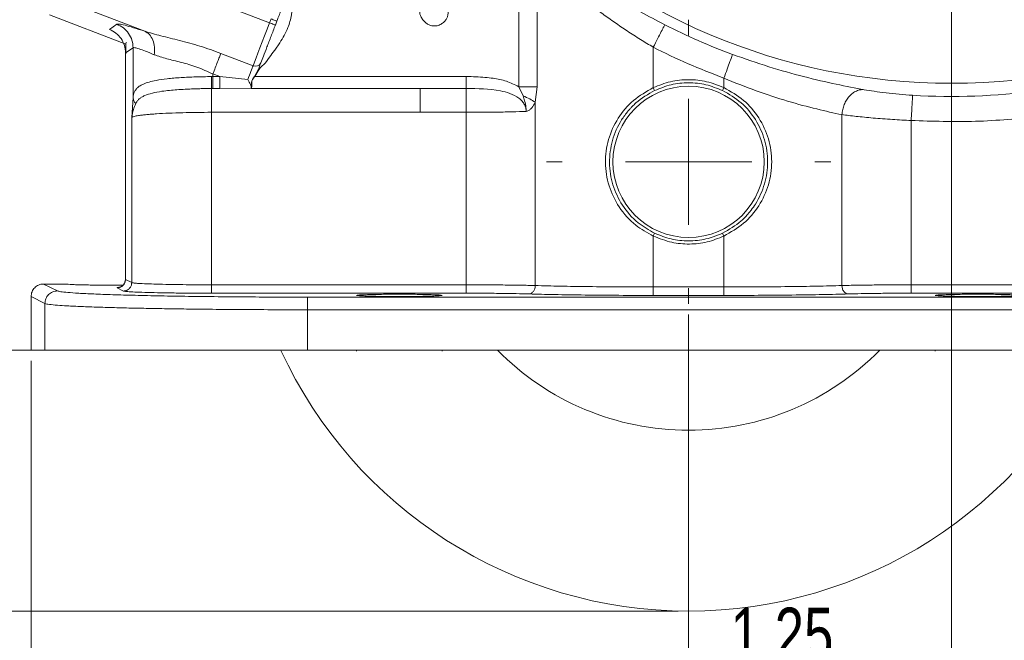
# Model space of a CAD drawing. Header units: inches. Extents: x 0.3 to 33.9, y 0.2 to 21.7.
# Tile 12 of 23: x 20.6 to 25.3, y 5.4 to 8.3. Entities that reach past the tile are written whole.
import ezdxf

# ---------------------------------------------------------------- set-up
doc = ezdxf.new("R2010")
doc.units = ezdxf.units.IN
doc.header["$MEASUREMENT"] = 0
doc.header["$PDSIZE"] = -1
doc.layers.add('SLD-0', color=7, linetype='Continuous', lineweight=15)
doc.styles.add('SLDTEXTSTYLE0', font='TXT', dxfattribs={"width": 0.75})
doc.dimstyles.new('SLDDIMSTYLE0', dxfattribs={"dimtxt": 0.25, "dimasz": 0.13, "dimexe": 0, "dimexo": 0.0625, "dimgap": 0.0625, "dimtad": 0, "dimtih": 1, "dimtoh": 1, "dimdec": 4, "dimrnd": 1e-09, "dimzin": 12, "dimdsep": 46, "dimtxsty": 'SLDTEXTSTYLE0', "dimsah": 1, "dimcen": 0.09, "dimadec": 0, "dimazin": 3, "dimtfac": 1, "dimtdec": 4, "dimtofl": 0, "dimtmove": 0, "dimatfit": 3, "dimfxl": 1, "dimfrac": 2, "dimtolj": 1, "dimtzin": 12, "dimarcsym": 0})
doc.dimstyles.new('SLDDIMSTYLE1', dxfattribs={"dimtxt": 0.25, "dimasz": 0.13, "dimexe": 0, "dimexo": 0.0625, "dimgap": 0.0625, "dimtad": 0, "dimtih": 1, "dimtoh": 1, "dimdec": 4, "dimrnd": 1e-09, "dimzin": 4, "dimdsep": 46, "dimtxsty": 'SLDTEXTSTYLE0', "dimsah": 1, "dimcen": 0.09, "dimadec": 0, "dimazin": 1, "dimtfac": 1, "dimtdec": 4, "dimtofl": 0, "dimtmove": 0, "dimatfit": 3, "dimfxl": 1, "dimfrac": 2, "dimtolj": 1, "dimtzin": 12, "dimarcsym": 0})
doc.dimstyles.new('SLDDIMSTYLE2', dxfattribs={"dimtxt": 0.25, "dimasz": 0.13, "dimexe": 0, "dimexo": 0.0625, "dimgap": 0.0625, "dimtad": 0, "dimtih": 1, "dimtoh": 1, "dimdec": 4, "dimrnd": 1e-09, "dimzin": 12, "dimdsep": 46, "dimtxsty": 'SLDTEXTSTYLE0', "dimsah": 1, "dimcen": 0.09, "dimadec": 0, "dimazin": 3, "dimtfac": 1, "dimtdec": 4, "dimtmove": 0, "dimatfit": 0, "dimfxl": 1, "dimfrac": 2, "dimtolj": 1, "dimtzin": 12, "dimarcsym": 0})

# ---------------------------------------------------------------- blocks, each defined once
blk = doc.blocks.new('*D9')
at = {"layer": 'SLD-0'}
for p, q in [((25.003, 14.0358), (17.3161, 14.0358)), ((17.4411, 14.0358), (17.4411, 10.1743)), ((16.962, 9.8003), (16.9112, 9.8003)), ((16.9112, 9.8003), (16.9112, 9.4034)), ((17.9202, 9.8003), (17.971, 9.8003)), ((17.971, 9.8003), (17.971, 9.4034)), ((16.9112, 9.4034), (16.962, 9.4034)), ((17.971, 9.4034), (17.9202, 9.4034)), ((17.4411, 5.4912), (17.4411, 9.3526)), ((23.753, 5.4912), (17.3161, 5.4912))]:
    blk.add_line(p, q, dxfattribs=at)
for points in [[(17.4411, 14.0358), (17.4211, 13.9058), (17.4611, 13.9058)], [(17.4411, 5.4912), (17.4611, 5.6212), (17.4211, 5.6212)]]:
    blk.add_solid(points, dxfattribs=at)
at = {"layer": 'SLD-0', "char_height": 0.25, "attachment_point": 1, "style": 'SLDTEXTSTYLE0'}
for s, insert in [('8.54', (17.0163, 10.1733, 0.0039)), ('217.0', (17.0255, 9.7257, 0.0039))]:
    blk.add_mtext(s, dxfattribs=dict(at, insert=insert))
blk = doc.blocks.new('*D10')
at = {"layer": 'SLD-0'}
for p, q in [((25.003, 14.0358), (19.2058, 14.0358)), ((19.3308, 14.0358), (19.3308, 10.7943)), ((18.8517, 10.4203), (18.801, 10.4203)), ((18.801, 10.4203), (18.801, 10.0234)), ((19.8099, 10.4203), (19.8607, 10.4203)), ((19.8607, 10.4203), (19.8607, 10.0234)), ((18.801, 10.0234), (18.8517, 10.0234)), ((19.8607, 10.0234), (19.8099, 10.0234)), ((19.3308, 6.7312), (19.3308, 9.9726)), ((21.9421, 6.7312), (19.2058, 6.7312))]:
    blk.add_line(p, q, dxfattribs=at)
for points in [[(19.3308, 14.0358), (19.3108, 13.9058), (19.3508, 13.9058)], [(19.3308, 6.7312), (19.3508, 6.8612), (19.3108, 6.8612)]]:
    blk.add_solid(points, dxfattribs=at)
at = {"layer": 'SLD-0', "char_height": 0.25, "attachment_point": 1, "style": 'SLDTEXTSTYLE0'}
for s, insert in [('7.30', (18.906, 10.7933, 0.0039)), ('185.5', (18.9152, 10.3457, 0.0039))]:
    blk.add_mtext(s, dxfattribs=dict(at, insert=insert))
blk = doc.blocks.new('*D11')
at = {"layer": 'SLD-0'}
for p, q in [((28.133, 10.9058), (28.133, 2.8465)), ((23.803, 6.9007), (23.803, 2.8465)), ((25.4889, 3.0083), (25.4381, 3.0083)), ((25.4381, 3.0083), (25.4381, 2.6114)), ((26.4471, 3.0083), (26.4979, 3.0083)), ((26.4979, 3.0083), (26.4979, 2.6114)), ((23.803, 2.9715), (25.3494, 2.9715)), ((28.133, 2.9715), (26.5867, 2.9715)), ((25.4381, 2.6114), (25.4889, 2.6114)), ((26.4979, 2.6114), (26.4471, 2.6114))]:
    blk.add_line(p, q, dxfattribs=at)
for points in [[(23.803, 2.9715), (23.933, 2.9515), (23.933, 2.9915)], [(28.133, 2.9715), (28.003, 2.9915), (28.003, 2.9515)]]:
    blk.add_solid(points, dxfattribs=at)
at = {"layer": 'SLD-0', "char_height": 0.25, "attachment_point": 1, "style": 'SLDTEXTSTYLE0'}
for s, insert in [('4.33', (25.5432, 3.3813, 0.0039)), ('110.0', (25.5524, 2.9337, 0.0039))]:
    blk.add_mtext(s, dxfattribs=dict(at, insert=insert))
blk = doc.blocks.new('*D12')
at = {"layer": 'SLD-0'}
for p, q in [((20.4448, 8.5977), (20.4448, 2.8465)), ((23.803, 6.9007), (23.803, 2.8465)), ((21.7372, 3.0083), (21.6864, 3.0083)), ((21.6864, 3.0083), (21.6864, 2.6114)), ((22.5107, 3.0083), (22.5614, 3.0083)), ((22.5614, 3.0083), (22.5614, 2.6114)), ((20.4448, 2.9715), (21.5976, 2.9715)), ((23.803, 2.9715), (22.6502, 2.9715)), ((21.6864, 2.6114), (21.7372, 2.6114)), ((22.5614, 2.6114), (22.5107, 2.6114))]:
    blk.add_line(p, q, dxfattribs=at)
for points in [[(20.4448, 2.9715), (20.5748, 2.9515), (20.5748, 2.9915)], [(23.803, 2.9715), (23.673, 2.9915), (23.673, 2.9515)]]:
    blk.add_solid(points, dxfattribs=at)
at = {"layer": 'SLD-0', "char_height": 0.25, "attachment_point": 1, "style": 'SLDTEXTSTYLE0'}
for s, insert in [('3.36', (21.6991, 3.3813, -1.4942)), ('85.3', (21.8007, 2.9337, -1.4942))]:
    blk.add_mtext(s, dxfattribs=dict(at, insert=insert))
blk = doc.blocks.new('*D13')
at = {"layer": 'SLD-0'}
for p, q in [((23.803, 6.9007), (23.803, 4.0276)), ((20.678, 6.6812), (20.678, 4.0276)), ((21.8538, 4.1894), (21.803, 4.1894)), ((21.803, 4.1894), (21.803, 3.7925)), ((22.6273, 4.1894), (22.678, 4.1894)), ((22.678, 4.1894), (22.678, 3.7925)), ((20.678, 4.1526), (21.7143, 4.1526)), ((23.803, 4.1526), (22.7668, 4.1526)), ((21.803, 3.7925), (21.8538, 3.7925)), ((22.678, 3.7925), (22.6273, 3.7925))]:
    blk.add_line(p, q, dxfattribs=at)
for points in [[(20.678, 4.1526), (20.808, 4.1326), (20.808, 4.1726)], [(23.803, 4.1526), (23.673, 4.1726), (23.673, 4.1326)]]:
    blk.add_solid(points, dxfattribs=at)
at = {"layer": 'SLD-0', "char_height": 0.25, "attachment_point": 1, "style": 'SLDTEXTSTYLE0'}
for s, insert in [('3.13', (21.8157, 4.5624, -1.4942)), ('79.4', (21.9173, 4.1148, -1.4942))]:
    blk.add_mtext(s, dxfattribs=dict(at, insert=insert))
blk = doc.blocks.new('*D14')
at = {"layer": 'SLD-0'}
for p, q in [((23.803, 6.9007), (23.803, 4.0276)), ((26.928, 6.6812), (26.928, 4.0276)), ((24.9788, 4.1894), (24.928, 4.1894)), ((24.928, 4.1894), (24.928, 3.7925)), ((25.7523, 4.1894), (25.803, 4.1894)), ((25.803, 4.1894), (25.803, 3.7925)), ((23.803, 4.1526), (24.8393, 4.1526)), ((26.928, 4.1526), (25.8918, 4.1526)), ((24.928, 3.7925), (24.9788, 3.7925)), ((25.803, 3.7925), (25.7523, 3.7925))]:
    blk.add_line(p, q, dxfattribs=at)
for points in [[(23.803, 4.1526), (23.933, 4.1326), (23.933, 4.1726)], [(26.928, 4.1526), (26.798, 4.1726), (26.798, 4.1326)]]:
    blk.add_solid(points, dxfattribs=at)
at = {"layer": 'SLD-0', "char_height": 0.25, "attachment_point": 1, "style": 'SLDTEXTSTYLE0'}
for s, insert in [('3.13', (24.9407, 4.5624, -1.4942)), ('79.4', (25.0423, 4.1148, -1.4942))]:
    blk.add_mtext(s, dxfattribs=dict(at, insert=insert))
blk = doc.blocks.new('*D15')
at = {"layer": 'SLD-0'}
for p, q in [((25.053, 10.9058), (25.053, 4.9725)), ((23.803, 6.9007), (23.803, 4.9725)), ((24.0413, 5.1343), (23.9905, 5.1343)), ((23.9905, 5.1343), (23.9905, 4.7374)), ((24.8148, 5.1343), (24.8655, 5.1343)), ((24.8655, 5.1343), (24.8655, 4.7374)), ((23.803, 5.0975), (23.553, 5.0975)), ((25.053, 5.0975), (25.303, 5.0975)), ((23.9905, 4.7374), (24.0413, 4.7374)), ((24.8655, 4.7374), (24.8148, 4.7374))]:
    blk.add_line(p, q, dxfattribs=at)
for points in [[(23.803, 5.0975), (23.673, 5.1175), (23.673, 5.0775)], [(25.053, 5.0975), (25.183, 5.0775), (25.183, 5.1175)]]:
    blk.add_solid(points, dxfattribs=at)
at = {"layer": 'SLD-0', "char_height": 0.25, "attachment_point": 1, "style": 'SLDTEXTSTYLE0'}
for s, insert in [('1.25', (24.0032, 5.5073, -1.4942)), ('31.8', (24.1048, 5.0597, -1.4942))]:
    blk.add_mtext(s, dxfattribs=dict(at, insert=insert))
blk = doc.blocks.new('SW_CENTERMARKSYMBOL_0')
at = {"layer": 'SLD-0', "color": 0}
for p, q in [((0, 0.6), (0, 0.6755)), ((0, 0), (0, 0.3)), ((-0.6, 0), (-0.6755, 0)), ((0, 0), (-0.3, 0)), ((0, 0), (0, -0.3)), ((0, 0), (0.3, 0)), ((0.6, 0), (0.6755, 0)), ((0, -0.6), (0, -0.6755))]:
    blk.add_line(p, q, dxfattribs=at)

msp = doc.modelspace()

# ---------------------------------------------------------------- linework, layer by layer
at = {"color": 7, "linetype": 'Continuous', "lineweight": 15}
for p, q in [((20.88708, 8.64181), (21.81132, 8.28703)), ((20.79761, 8.40874), (21.21825, 8.24727)), ((20.76562, 8.32541), (21.12866, 8.18606)), ((21.81132, 8.28703), (21.81851, 8.30576)), ((21.84652, 8.29501), (21.83933, 8.27628)), ((21.05014, 8.25567), (21.08613, 8.2804)), ((21.86067, 8.19173), (21.83663, 8.15747)), ((21.12651, 8.14405), (21.12651, 7.06329)), ((21.12703, 8.14379), (21.16302, 8.16853)), ((21.12703, 8.14379), (21.12703, 7.06721)), ((21.16302, 8.16853), (21.16302, 7.93192)), ((23.63539, 8.17083), (23.63539, 7.97885)), ((21.58007, 8.14184), (21.73305, 8.08311)), ((21.79208, 8.09665), (21.78649, 8.08994)), ((21.81154, 8.12381), (21.79208, 8.09665)), ((21.7402, 8.03184), (21.75622, 8.05977)), ((21.75718, 8.0594), (21.74089, 8.03131)), ((21.5425, 8.03131), (21.53503, 8.03129)), ((21.5425, 8.04396), (21.57546, 8.03131)), ((21.5425, 8.04396), (21.5425, 8.03131)), ((21.5425, 8.03131), (21.57546, 8.03131)), ((21.57546, 8.03131), (21.70791, 8.01763)), ((21.74089, 8.03131), (22.74544, 8.03131)), ((23.97066, 8.0242), (23.97066, 7.97885)), ((21.53621, 7.97472), (21.5425, 7.97474)), ((21.57546, 7.97474), (21.5425, 7.97474)), ((21.57546, 7.97474), (21.72432, 7.97668)), ((21.72429, 7.97474), (21.72599, 7.9791)), ((21.72435, 7.97668), (21.72429, 7.97474)), ((22.74544, 7.97474), (21.72429, 7.97474)), ((21.72447, 7.97704), (21.72485, 7.97805)), ((21.72485, 7.97803), (21.72506, 7.97859)), ((23.01611, 7.93983), (22.99601, 7.98327)), ((23.0842, 7.98327), (23.0745, 7.9092)), ((21.15673, 7.83677), (21.16302, 7.93192)), ((23.0745, 7.9092), (23.0745, 7.03842)), ((21.53621, 7.8616), (22.74544, 7.8616)), ((21.53621, 7.04194), (21.53621, 7.8616)), ((22.74544, 7.04194), (22.74544, 7.8616)), ((21.15673, 7.05237), (21.15673, 7.83677)), ((24.53155, 7.85043), (24.53155, 7.03842)), ((24.86061, 7.82271), (24.86061, 7.04194)), ((23.63539, 7.03147), (23.63539, 7.27348)), ((23.96426, 7.28695), (23.9707, 7.2734)), ((23.97066, 7.27348), (23.97066, 7.03147)), ((21.12703, 7.06721), (21.15673, 7.05237)), ((20.84953, 7.04566), (20.73803, 7.04566)), ((20.80374, 7.01283), (20.73803, 7.04566)), ((20.84953, 7.04581), (20.84953, 7.04566)), ((21.11679, 7.01238), (21.08708, 7.02722)), ((22.74544, 7.04194), (21.53621, 7.04194)), ((23.97066, 7.03147), (23.63539, 7.03147)), ((26.06984, 7.04194), (24.86061, 7.04194)), ((20.67803, 6.73117), (20.67803, 6.98572)), ((20.74382, 6.95285), (20.67803, 6.98572)), ((22.74544, 7.00196), (21.53621, 7.00196)), ((25.61395, 6.9833), (21.99211, 6.9833)), ((23.97066, 6.99148), (23.63539, 6.99148)), ((26.06984, 7.00196), (24.86061, 7.00196)), ((20.74382, 6.95285), (20.74382, 6.73117)), ((25.61395, 6.92332), (21.99211, 6.92332)), ((21.99211, 6.73117), (21.99211, 6.92332)), ((20.74382, 6.73117), (20.67803, 6.73117)), ((25.61395, 6.73117), (21.99211, 6.73117)), ((22.22453, 6.73117), (22.22453, 6.72714)), ((22.63153, 6.72714), (22.63153, 6.73117)), ((24.97453, 6.73117), (24.97453, 6.72714))]:
    msp.add_line(p, q, dxfattribs=at)
at = {"color": 8, "linetype": 'Continuous', "lineweight": 15}
for p, q in [((22.99601, 7.98327), (22.99601, 8.471)), ((23.0842, 8.50891), (23.0842, 7.98327)), ((22.52695, 7.8616), (22.52695, 7.97474))]:
    msp.add_line(p, q, dxfattribs=at)
at = {"color": 7, "linetype": 'Continuous', "lineweight": 15, "flags": 128}
for points in [[(21.73305, 8.08311), (21.73951, 8.09995), (21.74724, 8.12008), (21.7561, 8.14316), (21.76593, 8.16877), (21.77656, 8.19646), (21.7878, 8.22575), (21.79946, 8.25612), (21.81132, 8.28703)], [(21.81132, 8.28703), (21.81679, 8.28493), (21.82204, 8.28292), (21.82688, 8.28106), (21.83113, 8.27943), (21.83461, 8.27809), (21.8372, 8.2771), (21.83879, 8.27648), (21.83933, 8.27628)], [(21.84652, 8.29501), (21.84598, 8.29522), (21.84439, 8.29583), (21.8418, 8.29682), (21.83832, 8.29816), (21.83408, 8.29979), (21.82923, 8.30165), (21.82398, 8.30366), (21.81851, 8.30576)], [(21.70791, 8.01763), (21.71181, 8.02778), (21.71555, 8.03754), (21.71911, 8.04681), (21.72245, 8.05551), (21.72554, 8.06356), (21.72836, 8.07089), (21.73087, 8.07743), (21.73305, 8.08311)], [(23.63535, 7.97895), (23.63857, 7.97217), (23.64179, 7.96539)], [(23.97068, 7.97889), (23.96746, 7.97212), (23.96424, 7.96534)], [(23.63538, 7.27347), (23.6386, 7.28025), (23.64182, 7.28702)]]:
    msp.add_lwpolyline(points, dxfattribs=at)
at = {"color": 7, "linetype": 'Continuous', "lineweight": 15}
for centre, radius in [((25.05303, 10.95577), 2.95632), ((23.80303, 7.62617), 0.3595)]:
    msp.add_circle(centre, radius, dxfattribs=at)
for centre, radius, start, end in [((25.05303, 10.95577), 3.00507, 243.02221, 249.73538), ((21.74483, 8.10884), 0.0283, 245.40353, 334.88326), ((25.05303, 10.95577), 3.01903, 266.48557, 288.90093), ((23.80303, 7.62617), 2.135, 204.82806, 335.1621), ((23.80303, 7.62617), 1.2755, 224.5624, 315.4376)]:
    msp.add_arc(centre, radius, start, end, dxfattribs=at)
for points, knots in [([(23.07471, 8.68078), (23.11635, 8.64749), (23.19943, 8.58108), (23.33348, 8.48626), (23.45935, 8.40579), (23.57273, 8.339), (23.65089, 8.29808), (23.68979, 8.2777)], [0, 0, 0, 0, 0.2515961, 0.5018978, 0.6710538, 0.8362483, 1, 1, 1, 1]), ([(21.84652, 8.29501), (21.85338, 8.31288), (21.86735, 8.34928), (21.8869, 8.40021), (21.9039, 8.44447), (21.91161, 8.46458), (21.9154, 8.47446)], [0, 0, 0, 0, 0.2455357, 0.4999999, 0.7544641, 1, 1, 1, 1]), ([(21.92402, 8.38511), (21.92171, 8.36481), (21.91706, 8.32376), (21.89966, 8.25675), (21.87477, 8.21524), (21.86067, 8.19173)], [0, 0, 0, 0, 0.2980607, 0.6024883, 1, 1, 1, 1]), ([(22.54327, 8.29777), (22.53937, 8.30284), (22.53213, 8.31226), (22.52593, 8.32804), (22.52453, 8.34194), (22.52579, 8.35483), (22.53014, 8.36647), (22.53582, 8.37303), (22.53851, 8.37613)], [0, 0, 0, 0, 0.2207664, 0.4107382, 0.5794103, 0.700331, 0.85842, 1, 1, 1, 1]), ([(22.64655, 8.37212), (22.65, 8.36727), (22.65687, 8.35761), (22.66059, 8.34107), (22.6602, 8.32548), (22.65603, 8.3115), (22.64879, 8.29861), (22.64167, 8.29185), (22.63808, 8.28843)], [0, 0, 0, 0, 0.1896326, 0.3772247, 0.5316771, 0.6864306, 0.8414321, 1, 1, 1, 1]), ([(22.63808, 8.28843), (22.63303, 8.28475), (22.62227, 8.2769), (22.60396, 8.27167), (22.58583, 8.27186), (22.56989, 8.27649), (22.55507, 8.28516), (22.54729, 8.29347), (22.54327, 8.29777)], [0, 0, 0, 0, 0.1750839, 0.3729359, 0.5229905, 0.6807441, 0.8349739, 1, 1, 1, 1]), ([(21.05014, 8.25567), (21.06098, 8.25036), (21.08267, 8.23974), (21.10721, 8.21253), (21.12382, 8.17987), (21.12596, 8.15581), (21.12703, 8.14379)], [0, 0, 0, 0, 0.25000006, 0.50000018, 0.74999969, 1, 1, 1, 1]), ([(21.08613, 8.2804), (21.08905, 8.28089), (21.09495, 8.28186), (21.12282, 8.27582), (21.16294, 8.26479), (21.19985, 8.2531), (21.21825, 8.24727)], [0, 0, 0, 0, 0.2463574, 0.4969821, 0.7491904, 1, 1, 1, 1]), ([(21.08613, 8.2804), (21.09698, 8.2751), (21.11867, 8.26448), (21.1432, 8.23727), (21.15982, 8.2046), (21.16195, 8.18055), (21.16302, 8.16853)], [0, 0, 0, 0, 0.2499999, 0.4999999, 0.7500002, 1, 1, 1, 1]), ([(21.21825, 8.24727), (21.24328, 8.23973), (21.29482, 8.22421), (21.38486, 8.20322), (21.48164, 8.17728), (21.54704, 8.15373), (21.58007, 8.14184)], [0, 0, 0, 0, 0.2317032, 0.4771079, 0.7358404, 1, 1, 1, 1]), ([(21.21825, 8.24727), (21.22617, 8.24246), (21.24198, 8.23284), (21.25789, 8.20588), (21.26633, 8.17255), (21.2644, 8.14778), (21.26343, 8.13539)], [0, 0, 0, 0, 0.2500782, 0.4999999, 0.7499226, 1, 1, 1, 1]), ([(21.77045, 8.09683), (21.77424, 8.10671), (21.78196, 8.12681), (21.79895, 8.17108), (21.8185, 8.22201), (21.83247, 8.2584), (21.83933, 8.27628)], [0, 0, 0, 0, 0.2455358, 0.4999999, 0.7544643, 1, 1, 1, 1]), ([(23.63539, 8.17083), (23.64236, 8.18453), (23.65631, 8.21193), (23.67405, 8.24677), (23.68672, 8.27167), (23.68877, 8.27569), (23.68979, 8.2777)], [0, 0, 0, 0, 0.2500002, 0.5, 0.75, 1, 1, 1, 1]), ([(21.13205, 8.19382), (21.13119, 8.19355), (21.1278, 8.1925), (21.12766, 8.18324), (21.12922, 8.16553), (21.12865, 8.14758), (21.12837, 8.13887)], [0, 0, 0, 0, 0.1098893, 0.4318458, 0.7244188, 1, 1, 1, 1]), ([(21.16302, 8.16853), (21.16526, 8.16901), (21.16976, 8.16997), (21.19086, 8.16396), (21.22128, 8.15295), (21.24919, 8.14133), (21.26343, 8.13539)], [0, 0, 0, 0, 0.2464013, 0.4948311, 0.7420539, 1, 1, 1, 1]), ([(21.83663, 8.15747), (21.83601, 8.15664), (21.82772, 8.14537), (21.81932, 8.13417), (21.81154, 8.12381)], [0, 0, 0, 0, 0.0742368, 1, 1, 1, 1]), ([(23.97066, 8.0242), (23.91371, 8.04618), (23.7998, 8.09014), (23.69019, 8.14393), (23.63539, 8.17083)], [0, 0, 0, 0, 0.5, 1, 1, 1, 1]), ([(21.26343, 8.13539), (21.28241, 8.12878), (21.32031, 8.11557), (21.3909, 8.10002), (21.46706, 8.07856), (21.5172, 8.05556), (21.5425, 8.04396)], [0, 0, 0, 0, 0.2480472, 0.4955215, 0.7453756, 1, 1, 1, 1]), ([(21.58007, 8.14184), (21.57797, 8.13634), (21.57375, 8.12535), (21.56452, 8.10131), (21.55394, 8.07374), (21.54631, 8.05389), (21.5425, 8.04396)], [0, 0, 0, 0, 0.2500003, 0.5000003, 0.75, 1, 1, 1, 1]), ([(21.77045, 8.09683), (21.7685, 8.09176), (21.76461, 8.08163), (21.75902, 8.06706), (21.75622, 8.05977)], [0, 0, 0, 0, 0.4999991, 1, 1, 1, 1]), ([(24.0122, 8.1367), (24.01142, 8.13459), (24.00986, 8.13035), (24.00018, 8.10415), (23.98664, 8.06747), (23.97599, 8.03862), (23.97066, 8.0242)], [0, 0, 0, 0, 0.2500001, 0.5000002, 0.7500002, 1, 1, 1, 1]), ([(24.0122, 8.1367), (24.06993, 8.11643), (24.18458, 8.07616), (24.3529, 8.02945), (24.51024, 7.993), (24.59525, 7.97715), (24.63781, 7.96921)], [0, 0, 0, 0, 0.2498607, 0.4962011, 0.7477445, 1, 1, 1, 1]), ([(21.75636, 8.05994), (21.7561, 8.0593), (21.75556, 8.05803), (21.75501, 8.05678), (21.75474, 8.05615)], [0, 0, 0, 0, 0.5021641, 1, 1, 1, 1]), ([(21.75622, 8.05977), (21.75624, 8.05977), (21.75626, 8.05977), (21.75638, 8.05972), (21.7565, 8.05968), (21.75666, 8.05962), (21.75688, 8.05953), (21.75706, 8.05945), (21.75718, 8.0594)], [0, 0, 0, 0, 0.2395135, 0.3683535, 0.5000275, 0.6316893, 0.7606189, 1, 1, 1, 1]), ([(21.78649, 8.08994), (21.7808, 8.08562), (21.76943, 8.07698), (21.76126, 8.06526), (21.75718, 8.0594)], [0, 0, 0, 0, 0.4999058, 1, 1, 1, 1]), ([(21.16302, 7.93192), (21.16375, 7.93743), (21.16529, 7.949), (21.17108, 7.96277), (21.17999, 7.97506), (21.19309, 7.98625), (21.21205, 7.99664), (21.23843, 8.00598), (21.27518, 8.01454), (21.32537, 8.02179), (21.38922, 8.0271), (21.46058, 8.03039), (21.51004, 8.03098), (21.53503, 8.03129)], [0, 0, 0, 0, 0.0579426, 0.1216755, 0.181869, 0.2455388, 0.3241255, 0.4077992, 0.4967191, 0.6160552, 0.7456438, 0.8714751, 1, 1, 1, 1]), ([(21.53503, 8.03129), (21.53509, 8.02513), (21.5352, 8.01282), (21.53548, 7.99616), (21.53583, 7.98247), (21.53609, 7.97731), (21.53621, 7.97472)], [0, 0, 0, 0, 0.2500699, 0.5000004, 0.7499298, 1, 1, 1, 1]), ([(21.5425, 8.03131), (21.5425, 8.02515), (21.5425, 8.01283), (21.5425, 7.99618), (21.5425, 7.98245), (21.5425, 7.97731), (21.5425, 7.97474)], [0, 0, 0, 0, 0.2500005, 0.4999999, 0.7500001, 1, 1, 1, 1]), ([(21.57546, 8.03131), (21.57546, 8.02515), (21.57546, 8.01283), (21.57546, 7.99618), (21.57546, 7.98245), (21.57546, 7.97731), (21.57546, 7.97474)], [0, 0, 0, 0, 0.2500005, 0.4999999, 0.7500001, 1, 1, 1, 1]), ([(21.72485, 7.97803), (21.72499, 7.98004), (21.72527, 7.98408), (21.72072, 7.99382), (21.71464, 8.00501), (21.71016, 8.01342), (21.70791, 8.01763)], [0, 0, 0, 0, 0.2475037, 0.4968351, 0.7480802, 1, 1, 1, 1]), ([(21.72506, 7.97859), (21.72562, 7.98179), (21.72674, 7.98823), (21.72535, 7.99999), (21.72707, 8.01027), (21.73148, 8.02043), (21.73671, 8.02727), (21.7402, 8.03184)], [0, 0, 0, 0, 0.2464017, 0.4958873, 0.6206649, 0.7467265, 1, 1, 1, 1]), ([(21.72599, 7.9791), (21.72653, 7.98224), (21.7276, 7.98851), (21.72602, 8.00009), (21.72762, 8.01025), (21.73214, 8.02024), (21.73739, 8.02688), (21.74089, 8.03131)], [0, 0, 0, 0, 0.249192, 0.4986908, 0.6236767, 0.7489112, 1, 1, 1, 1]), ([(21.7402, 8.03184), (21.74024, 8.03181), (21.74032, 8.03175), (21.74049, 8.03162), (21.74069, 8.03147), (21.74083, 8.03136), (21.74089, 8.03131)], [0, 0, 0, 0, 0.245651, 0.4997974, 0.7541376, 1, 1, 1, 1]), ([(22.74544, 8.03131), (22.76116, 8.03115), (22.79119, 8.03084), (22.83409, 8.02819), (22.88248, 8.02253), (22.93795, 8.01202), (22.97668, 7.99284), (22.99601, 7.98327)], [0, 0, 0, 0, 0.1828591, 0.3492417, 0.4995401, 0.7500983, 1, 1, 1, 1]), ([(22.74544, 8.03131), (22.74544, 8.02515), (22.74544, 8.01283), (22.74544, 7.99618), (22.74544, 7.98245), (22.74544, 7.97731), (22.74544, 7.97474)], [0, 0, 0, 0, 0.2500005, 0.4999999, 0.7500001, 1, 1, 1, 1]), ([(23.63539, 7.97885), (23.66228, 7.98959), (23.71606, 8.01107), (23.80303, 8.01947), (23.89, 8.01107), (23.94377, 7.98959), (23.97066, 7.97885)], [0, 0, 0, 0, 0.2500602, 0.5, 0.7499398, 1, 1, 1, 1]), ([(23.97066, 8.0242), (24.02184, 8.00334), (24.12393, 7.96173), (24.27478, 7.91316), (24.41608, 7.87523), (24.49309, 7.85869), (24.53155, 7.85043)], [0, 0, 0, 0, 0.2513574, 0.5014821, 0.7509912, 1, 1, 1, 1]), ([(21.53621, 7.97472), (21.52438, 7.97463), (21.50301, 7.97447), (21.47126, 7.97379), (21.44107, 7.97278), (21.40706, 7.97112), (21.37172, 7.96911), (21.33466, 7.96615), (21.29447, 7.96104), (21.25328, 7.95293), (21.22304, 7.94385), (21.20344, 7.93371), (21.19136, 7.92505), (21.18187, 7.9154), (21.17747, 7.90717), (21.17543, 7.90334)], [0, 0, 0, 0, 0.0689088, 0.1244723, 0.1868336, 0.249299, 0.3327164, 0.4117146, 0.5002569, 0.6262363, 0.7523283, 0.8167432, 0.8763725, 0.9423965, 1, 1, 1, 1]), ([(21.53621, 7.97472), (21.53621, 7.96958), (21.53621, 7.95929), (21.53621, 7.93184), (21.53621, 7.89855), (21.53621, 7.87392), (21.53621, 7.8616)], [0, 0, 0, 0, 0.2499998, 0.4999999, 0.7499995, 1, 1, 1, 1]), ([(21.72435, 7.97668), (21.72436, 7.97673), (21.72439, 7.97685), (21.72444, 7.97697), (21.72446, 7.97703)], [0, 0, 0, 0, 0.4997509, 1, 1, 1, 1]), ([(21.72599, 7.9791), (21.72589, 7.9791), (21.72569, 7.97911), (21.72541, 7.979), (21.72518, 7.97883), (21.7251, 7.97867), (21.72506, 7.97859)], [0, 0, 0, 0, 0.24375155, 0.5000054, 0.75622969, 1, 1, 1, 1]), ([(22.74544, 7.97474), (22.80035, 7.9743), (22.87099, 7.97373), (22.95459, 7.95279), (22.99007, 7.93544), (23.01243, 7.91539), (23.02324, 7.89917), (23.03023, 7.88259), (23.03102, 7.87118), (23.03141, 7.86563)], [0, 0, 0, 0, 0.4895482, 0.6298668, 0.7762278, 0.8407297, 0.8980681, 0.9503398, 1, 1, 1, 1]), ([(22.74544, 7.8616), (22.74544, 7.87392), (22.74544, 7.89856), (22.74544, 7.93186), (22.74544, 7.95931), (22.74544, 7.9696), (22.74544, 7.97474)], [0, 0, 0, 0, 0.2500003, 0.5, 0.75, 1, 1, 1, 1]), ([(22.99601, 7.98327), (23.00427, 7.98327), (23.02079, 7.98327), (23.04445, 7.98327), (23.06632, 7.98327), (23.07824, 7.98327), (23.0842, 7.98327)], [0, 0, 0, 0, 0.2500002, 0.4999999, 0.7500008, 1, 1, 1, 1]), ([(23.63539, 7.27348), (23.60671, 7.28944), (23.5433, 7.32472), (23.46972, 7.40768), (23.42013, 7.51052), (23.40254, 7.62201), (23.41773, 7.73389), (23.46429, 7.83575), (23.53698, 7.9228), (23.60251, 7.96013), (23.63539, 7.97885)], [0, 0, 0, 0, 0.1105444, 0.2443605, 0.3701256, 0.4954324, 0.6207314, 0.7464572, 0.8728043, 1, 1, 1, 1]), ([(23.64183, 7.28703), (23.61478, 7.3024), (23.55479, 7.33648), (23.48556, 7.41634), (23.43894, 7.5151), (23.42238, 7.62225), (23.43683, 7.72932), (23.47274, 7.81204), (23.50479, 7.85397), (23.51583, 7.86807), (23.51583, 7.86807), (23.51583, 7.86808), (23.51583, 7.86808), (23.51584, 7.86808), (23.51585, 7.8681), (23.51587, 7.86812), (23.51592, 7.86818), (23.51601, 7.86828), (23.51618, 7.86849), (23.51654, 7.86891), (23.51724, 7.86974), (23.51865, 7.87139), (23.52144, 7.8746), (23.52692, 7.88073), (23.53742, 7.89181), (23.57223, 7.92546), (23.61067, 7.94747), (23.64183, 7.96531)], [0, 0, 0, 0, 0.1096336, 0.2430998, 0.369204, 0.4952229, 0.6212475, 0.747351, 0.8105677, 0.8105683, 0.8105693, 0.8105716, 0.8105759, 0.8105847, 0.8106022, 0.8106372, 0.8107074, 0.8108475, 0.8111276, 0.811687, 0.8128028, 0.8150216, 0.8194091, 0.8279832, 0.8443284, 0.8738065, 1, 1, 1, 1]), ([(23.64183, 7.96531), (23.66768, 7.97563), (23.71939, 7.99628), (23.80303, 8.00436), (23.88666, 7.99628), (23.93837, 7.97563), (23.96423, 7.96531)], [0, 0, 0, 0, 0.25, 0.5, 0.75, 1, 1, 1, 1]), ([(23.96423, 7.96531), (23.99496, 7.94745), (24.05642, 7.91176), (24.12447, 7.82909), (24.16846, 7.73244), (24.18356, 7.62614), (24.16844, 7.52001), (24.13437, 7.44459), (24.10426, 7.40143), (24.08216, 7.37415), (24.0413, 7.33138), (23.99505, 7.30477), (23.96423, 7.28703)], [0, 0, 0, 0, 0.12504741, 0.24999136, 0.37494837, 0.49982899, 0.62470978, 0.74966682, 0.79067788, 0.81233865, 0.87495259, 1, 1, 1, 1]), ([(23.97066, 7.97885), (24.00325, 7.96032), (24.06821, 7.92339), (24.14057, 7.83744), (24.18735, 7.73684), (24.20343, 7.62617), (24.18735, 7.5155), (24.14057, 7.41489), (24.06821, 7.32895), (24.00325, 7.29201), (23.97066, 7.27348)], [0, 0, 0, 0, 0.1260407, 0.2512439, 0.3758355, 0.4999999, 0.6241643, 0.7487561, 0.8739592, 1, 1, 1, 1]), ([(24.63781, 7.96921), (24.63164, 7.96935), (24.61929, 7.96962), (24.6007, 7.9636), (24.58302, 7.95333), (24.56692, 7.93864), (24.55323, 7.92003), (24.54248, 7.89852), (24.53466, 7.87501), (24.53259, 7.85862), (24.53155, 7.85043)], [0, 0, 0, 0, 0.1250474, 0.2502143, 0.3752813, 0.5, 0.6247183, 0.7497857, 0.8749524, 1, 1, 1, 1]), ([(24.63781, 7.96921), (24.65312, 7.96658), (24.68362, 7.96135), (24.74057, 7.95369), (24.8026, 7.94699), (24.84619, 7.94393), (24.86796, 7.94241)], [0, 0, 0, 0, 0.2524248, 0.50284, 0.7517387, 1, 1, 1, 1]), ([(26.06984, 7.98606), (25.97232, 7.95568), (25.77681, 7.89478), (25.47382, 7.84077), (25.16735, 7.81245), (24.96269, 7.8193), (24.86061, 7.82271)], [0, 0, 0, 0, 0.2494012, 0.5, 0.7505989, 1, 1, 1, 1]), ([(21.16302, 7.93192), (21.16372, 7.9268), (21.16512, 7.91654), (21.17199, 7.90774), (21.17543, 7.90334)], [0, 0, 0, 0, 0.5000005, 1, 1, 1, 1]), ([(23.01611, 7.93983), (23.02736, 7.93511), (23.04986, 7.92567), (23.06629, 7.91469), (23.0745, 7.9092)], [0, 0, 0, 0, 0.4999973, 1, 1, 1, 1]), ([(23.03141, 7.86563), (23.0314, 7.86737), (23.03138, 7.86978), (23.03103, 7.87582), (23.02988, 7.89131), (23.02532, 7.91389), (23.01886, 7.93208), (23.01611, 7.93983)], [0, 0, 0, 0, 0.0680213, 0.0940337, 0.2360252, 0.6745343, 1, 1, 1, 1]), ([(23.0745, 7.9092), (23.06946, 7.89968), (23.0617, 7.88502), (23.04835, 7.87311), (23.03929, 7.86746), (23.03407, 7.86624), (23.03141, 7.86563)], [0, 0, 0, 0, 0.4710386, 0.7259439, 0.8603005, 1, 1, 1, 1]), ([(24.86061, 7.82271), (24.86155, 7.83805), (24.86344, 7.86875), (24.86583, 7.90777), (24.86754, 7.93565), (24.86782, 7.94016), (24.86796, 7.94241)], [0, 0, 0, 0, 0.2499998, 0.4999998, 0.7499999, 1, 1, 1, 1]), ([(21.15673, 7.83677), (21.15878, 7.84959), (21.16242, 7.87229), (21.17148, 7.89392), (21.17543, 7.90334)], [0, 0, 0, 0, 0.5644683, 1, 1, 1, 1]), ([(21.53621, 7.8616), (21.51309, 7.86151), (21.46623, 7.86133), (21.39742, 7.85992), (21.33186, 7.85767), (21.28351, 7.8551), (21.24973, 7.85267), (21.22696, 7.85069), (21.20614, 7.84847), (21.18523, 7.84563), (21.16475, 7.84173), (21.15963, 7.83856), (21.15673, 7.83677)], [0, 0, 0, 0, 0.1200649, 0.2433214, 0.3697879, 0.4994802, 0.5598386, 0.6232343, 0.6896677, 0.7591394, 0.8642528, 1, 1, 1, 1]), ([(22.74544, 7.8616), (22.77054, 7.86165), (22.8213, 7.86175), (22.89586, 7.86255), (22.96801, 7.86378), (23.01013, 7.86501), (23.03141, 7.86563)], [0, 0, 0, 0, 0.2417634, 0.4890122, 0.7417548, 1, 1, 1, 1]), ([(24.53155, 7.85043), (24.55349, 7.84771), (24.59737, 7.84228), (24.68006, 7.83425), (24.76889, 7.82738), (24.83101, 7.82422), (24.86061, 7.82271)], [0, 0, 0, 0, 0.2497709, 0.4995506, 0.7615066, 1, 1, 1, 1]), ([(23.97066, 7.27348), (23.94442, 7.26295), (23.89195, 7.24191), (23.80714, 7.23303), (23.7194, 7.24034), (23.66424, 7.2621), (23.63539, 7.27348)], [0, 0, 0, 0, 0.2441979, 0.4882756, 0.7323644, 1, 1, 1, 1]), ([(23.96423, 7.28703), (23.93837, 7.2767), (23.88666, 7.25605), (23.80303, 7.24797), (23.71939, 7.25605), (23.66768, 7.2767), (23.64183, 7.28703)], [0, 0, 0, 0, 0.2500001, 0.5, 0.75, 1, 1, 1, 1]), ([(21.12703, 7.06721), (21.12642, 7.06197), (21.12521, 7.0515), (21.11597, 7.03829), (21.10277, 7.02904), (21.09231, 7.02783), (21.08708, 7.02722)], [0, 0, 0, 0, 0.2499985, 0.499998, 0.7500008, 1, 1, 1, 1]), ([(21.12653, 7.06775), (21.12613, 7.06356), (21.12528, 7.0549), (21.12002, 7.04535), (21.11457, 7.03909), (21.10974, 7.03518), (21.1049, 7.03239), (21.10083, 7.03074), (21.09825, 7.03012), (21.09841, 7.03014), (21.09848, 7.03015)], [0, 0, 0, 0, 0.14473574, 0.29950702, 0.38509868, 0.4786517, 0.58479422, 0.71171279, 0.87206831, 1, 1, 1, 1]), ([(20.67803, 6.98572), (20.67894, 6.9936), (20.68075, 7.0093), (20.69437, 7.02888), (20.71046, 7.03986), (20.72546, 7.04488), (20.73376, 7.0454), (20.73803, 7.04566)], [0, 0, 0, 0, 0.250732, 0.4991348, 0.7346551, 0.8637228, 1, 1, 1, 1]), ([(20.84953, 7.04566), (20.85224, 7.04499), (20.85643, 7.04396), (20.8818, 7.04272), (20.90806, 7.04187), (20.94068, 7.04117), (20.98797, 7.04054), (21.04963, 7.04018), (21.09544, 7.0405), (21.11644, 7.04065)], [0, 0, 0, 0, 0.1991325, 0.3063222, 0.4157803, 0.5252299, 0.632399, 0.8314683, 1, 1, 1, 1]), ([(21.08708, 7.02722), (21.0862, 7.02817), (21.08508, 7.02937), (21.10108, 7.03048), (21.10446, 7.03072)], [0, 0, 0, 0, 0.7890163, 1, 1, 1, 1]), ([(21.11679, 7.01238), (21.12202, 7.01299), (21.13248, 7.0142), (21.14567, 7.02345), (21.15491, 7.03666), (21.15613, 7.04713), (21.15673, 7.05237)], [0, 0, 0, 0, 0.2499996, 0.5000011, 0.7500006, 1, 1, 1, 1]), ([(21.15673, 7.05237), (21.15789, 7.05197), (21.16006, 7.05122), (21.16798, 7.05017), (21.17758, 7.04927), (21.19479, 7.04802), (21.22445, 7.04653), (21.27387, 7.04489), (21.33187, 7.04359), (21.39742, 7.04265), (21.46623, 7.04206), (21.51309, 7.04198), (21.53621, 7.04194)], [0, 0, 0, 0, 0.0717353, 0.135802, 0.1921981, 0.2409215, 0.3765801, 0.5001865, 0.6299123, 0.7564553, 0.8798169, 1, 1, 1, 1]), ([(21.53621, 7.00196), (21.53621, 7.00267), (21.53621, 7.0041), (21.53621, 7.0134), (21.53621, 7.02648), (21.53621, 7.03679), (21.53621, 7.04194)], [0, 0, 0, 0, 0.25000001, 0.49999945, 0.7499998, 1, 1, 1, 1]), ([(23.0745, 7.03842), (23.05139, 7.03897), (23.00588, 7.04003), (22.92242, 7.04111), (22.83494, 7.04181), (22.77495, 7.0419), (22.74544, 7.04194)], [0, 0, 0, 0, 0.2619815, 0.5159736, 0.7619792, 1, 1, 1, 1]), ([(22.74544, 7.00196), (22.74544, 7.00267), (22.74544, 7.0041), (22.74544, 7.0134), (22.74544, 7.02648), (22.74544, 7.03679), (22.74544, 7.04194)], [0, 0, 0, 0, 0.25000001, 0.49999945, 0.7499998, 1, 1, 1, 1]), ([(23.04459, 6.99844), (23.04846, 6.99914), (23.05619, 7.00054), (23.06604, 7.00974), (23.07292, 7.02291), (23.07396, 7.03325), (23.07448, 7.03842)], [0, 0, 0, 0, 0.2501729, 0.5000043, 0.7498342, 1, 1, 1, 1]), ([(23.63539, 7.03147), (23.58296, 7.03156), (23.47731, 7.03174), (23.32756, 7.03315), (23.18805, 7.03531), (23.113, 7.03737), (23.0745, 7.03842)], [0, 0, 0, 0, 0.2480983, 0.4999724, 0.7435162, 1, 1, 1, 1]), ([(23.63539, 6.99148), (23.63539, 6.9922), (23.63539, 6.99363), (23.63539, 7.00293), (23.63539, 7.01601), (23.63539, 7.02632), (23.63539, 7.03147)], [0, 0, 0, 0, 0.25000001, 0.49999945, 0.7499998, 1, 1, 1, 1]), ([(24.53155, 7.03842), (24.49305, 7.03737), (24.418, 7.03531), (24.27849, 7.03315), (24.12874, 7.03174), (24.02309, 7.03156), (23.97066, 7.03147)], [0, 0, 0, 0, 0.2564854, 0.5000276, 0.7519031, 1, 1, 1, 1]), ([(23.97066, 6.99148), (23.97066, 6.9922), (23.97066, 6.99363), (23.97066, 7.00293), (23.97066, 7.01601), (23.97066, 7.02632), (23.97066, 7.03147)], [0, 0, 0, 0, 0.25000001, 0.49999945, 0.7499998, 1, 1, 1, 1]), ([(24.86061, 7.04194), (24.83111, 7.0419), (24.77111, 7.04181), (24.68364, 7.04111), (24.60017, 7.04003), (24.55466, 7.03897), (24.53155, 7.03842)], [0, 0, 0, 0, 0.2380208, 0.4840262, 0.7380185, 1, 1, 1, 1]), ([(24.56147, 6.99844), (24.5576, 6.99914), (24.54986, 7.00053), (24.54, 7.00973), (24.53312, 7.0229), (24.53208, 7.03325), (24.53155, 7.03842)], [0, 0, 0, 0, 0.2501681, 0.4999998, 0.7498304, 1, 1, 1, 1]), ([(24.86061, 7.00196), (24.86061, 7.00267), (24.86061, 7.0041), (24.86061, 7.0134), (24.86061, 7.02648), (24.86061, 7.03679), (24.86061, 7.04194)], [0, 0, 0, 0, 0.25000001, 0.49999945, 0.7499998, 1, 1, 1, 1]), ([(20.74382, 6.95285), (20.74473, 6.9607), (20.74655, 6.97641), (20.76041, 6.99622), (20.7802, 7.01009), (20.79589, 7.01192), (20.80374, 7.01283)], [0, 0, 0, 0, 0.2499994, 0.5000005, 0.750001, 1, 1, 1, 1]), ([(20.80374, 7.01283), (20.80781, 7.0116), (20.81606, 7.00911), (20.85039, 7.00541), (20.90223, 7.00173), (20.97359, 6.99817), (21.06368, 6.99482), (21.17056, 6.99179), (21.29177, 6.98915), (21.42432, 6.98697), (21.56391, 6.98529), (21.70688, 6.98413), (21.84978, 6.98342), (21.94512, 6.98334), (21.99211, 6.9833)], [0, 0, 0, 0, 0.0780345, 0.1583142, 0.2407101, 0.326281, 0.4127918, 0.5000535, 0.5873012, 0.6738003, 0.7593636, 0.8417273, 0.9219869, 1, 1, 1, 1]), ([(21.53621, 7.00196), (21.51133, 7.00199), (21.46018, 7.00206), (21.38426, 7.00263), (21.31107, 7.00359), (21.24521, 7.00493), (21.19066, 7.00658), (21.15058, 7.00844), (21.12469, 7.0104), (21.11937, 7.01173), (21.11679, 7.01238)], [0, 0, 0, 0, 0.1170561, 0.240652, 0.3690302, 0.4999463, 0.6308711, 0.7592742, 0.8829049, 1, 1, 1, 1]), ([(21.99211, 6.9833), (21.99211, 6.98222), (21.99211, 6.98008), (21.99211, 6.96613), (21.99211, 6.94651), (21.99211, 6.93105), (21.99211, 6.92332)], [0, 0, 0, 0, 0.2500005, 0.4999996, 0.7500001, 1, 1, 1, 1]), ([(22.42803, 6.99698), (22.40243, 6.99691), (22.36305, 6.9968), (22.31566, 6.99614), (22.2831, 6.99545), (22.25667, 6.99459), (22.23209, 6.99335), (22.21961, 6.99165), (22.23209, 6.98995), (22.25667, 6.98871), (22.2831, 6.98786), (22.31566, 6.98716), (22.36305, 6.98652), (22.42803, 6.98619), (22.493, 6.98652), (22.54039, 6.98716), (22.57295, 6.98786), (22.59938, 6.98871), (22.62397, 6.98995), (22.63644, 6.99165), (22.62397, 6.99335), (22.59938, 6.99459), (22.57295, 6.99545), (22.54039, 6.99614), (22.493, 6.9968), (22.45362, 6.99691), (22.42803, 6.99698)], [0, 0, 0, 0, 0.0598548, 0.0920775, 0.1249861, 0.1578971, 0.1901263, 0.2500001, 0.3098738, 0.3421029, 0.375014, 0.4079225, 0.4401453, 0.5000001, 0.5598547, 0.5920775, 0.6249862, 0.6578971, 0.6901263, 0.75, 0.8098738, 0.842103, 0.8750139, 0.9079226, 0.9401454, 1, 1, 1, 1]), ([(23.04459, 6.99844), (23.02484, 6.99895), (22.9849, 7), (22.91052, 7.0011), (22.82964, 7.00182), (22.7733, 7.00191), (22.74544, 7.00196)], [0, 0, 0, 0, 0.2472124, 0.5000255, 0.752825, 1, 1, 1, 1]), ([(23.63539, 6.99148), (23.58037, 6.99157), (23.46909, 6.99174), (23.30936, 6.99318), (23.16246, 6.99535), (23.08358, 6.99742), (23.04459, 6.99844)], [0, 0, 0, 0, 0.2471748, 0.4999743, 0.7527875, 1, 1, 1, 1]), ([(24.56147, 6.99844), (24.52247, 6.99742), (24.4436, 6.99535), (24.29669, 6.99318), (24.13696, 6.99174), (24.02568, 6.99157), (23.97066, 6.99148)], [0, 0, 0, 0, 0.2472124, 0.5000257, 0.7528252, 1, 1, 1, 1]), ([(24.86061, 7.00196), (24.83275, 7.00191), (24.77641, 7.00182), (24.69553, 7.0011), (24.62115, 7), (24.58121, 6.99895), (24.56147, 6.99844)], [0, 0, 0, 0, 0.2471748, 0.4999745, 0.7527876, 1, 1, 1, 1]), ([(25.17803, 6.99698), (25.15243, 6.99691), (25.11305, 6.9968), (25.06566, 6.99614), (25.0331, 6.99545), (25.00667, 6.99459), (24.98209, 6.99335), (24.96961, 6.99165), (24.98209, 6.98995), (25.00667, 6.98871), (25.0331, 6.98786), (25.06566, 6.98716), (25.11305, 6.98652), (25.17803, 6.98619), (25.243, 6.98652), (25.29039, 6.98716), (25.32295, 6.98786), (25.34938, 6.98871), (25.37397, 6.98995), (25.38644, 6.99165), (25.37397, 6.99335), (25.34938, 6.99459), (25.32295, 6.99545), (25.29039, 6.99614), (25.243, 6.9968), (25.20362, 6.99691), (25.17803, 6.99698)], [0, 0, 0, 0, 0.0598546, 0.0920774, 0.1249861, 0.157897, 0.1901262, 0.25, 0.3098737, 0.3421029, 0.3750139, 0.4079225, 0.4401453, 0.5, 0.5598547, 0.5920775, 0.6249861, 0.6578971, 0.6901262, 0.75, 0.8098738, 0.8421029, 0.8750139, 0.9079226, 0.9401453, 1, 1, 1, 1]), ([(21.99211, 6.92332), (21.94162, 6.92336), (21.83976, 6.92346), (21.68791, 6.9242), (21.55087, 6.92529), (21.42977, 6.92662), (21.32436, 6.9281), (21.22399, 6.92984), (21.14523, 6.93152), (21.08506, 6.93302), (21.04049, 6.93425), (20.99748, 6.93558), (20.95639, 6.93701), (20.91762, 6.93852), (20.88157, 6.94014), (20.84161, 6.9422), (20.79934, 6.94497), (20.75959, 6.94865), (20.74934, 6.95138), (20.74382, 6.95285)], [0, 0, 0, 0, 0.0797684, 0.1609513, 0.2435494, 0.3064457, 0.3701392, 0.4346305, 0.4999195, 0.5340192, 0.5691066, 0.6051814, 0.6422436, 0.6802933, 0.7193306, 0.7593552, 0.8259544, 0.9061722, 1, 1, 1, 1]), ([(21.99211, 6.73117), (21.93938, 6.73117), (21.83394, 6.73117), (21.6783, 6.73117), (21.52767, 6.73117), (21.38448, 6.73117), (21.25099, 6.73117), (21.12937, 6.73117), (21.02153, 6.73117), (20.92923, 6.73117), (20.85383, 6.73117), (20.79701, 6.73117), (20.75788, 6.73117), (20.74851, 6.73117), (20.74382, 6.73117)], [0, 0, 0, 0, 0.08333334, 0.16666665, 0.24999997, 0.33333332, 0.4166666, 0.49999996, 0.58333332, 0.66666664, 0.75000001, 0.83333333, 0.91666668, 1, 1, 1, 1])]:
    msp.add_open_spline(points, degree=3, knots=knots, dxfattribs=at)
at = {"color": 8, "linetype": 'Continuous', "lineweight": 15}
msp.add_open_spline([(23.11163, 8.56452), (23.11253, 8.56368), (23.12386, 8.55302), (23.14684, 8.5321), (23.17991, 8.50253), (23.21497, 8.47208), (23.25433, 8.43888), (23.29419, 8.40651), (23.34169, 8.36919), (23.39249, 8.33096), (23.45227, 8.28817), (23.51208, 8.24758), (23.57308, 8.20825), (23.61503, 8.18305), (23.63539, 8.17083)], degree=3, knots=[0, 0, 0, 0, 0.0065766, 0.083137, 0.1583201, 0.2288137, 0.3090906, 0.4033546, 0.4673435, 0.5846618, 0.6879981, 0.7906339, 0.8983971, 1, 1, 1, 1], dxfattribs=at)
at = {"layer": 'SLD-0'}
msp.add_point((23.80303, 5.49117), dxfattribs=at)

# ---------------------------------------------------------------- block references
msp.add_blockref('SW_CENTERMARKSYMBOL_0', (23.80303, 7.62617), dxfattribs=at)

# ---------------------------------------------------------------- dimensions: what is measured, and where the dimension line sits
for base, p2, dimstyle, picture, middle in [((17.44108, 5.49117), (23.80303, 5.49117), 'SLDDIMSTYLE0', '*D9', (17.44108, 9.76347)), ((19.33085, 6.73117), (21.99211, 6.73117), 'SLDDIMSTYLE1', '*D10', (19.33085, 10.38347))]:
    dim = msp.add_linear_dim(base=base, p1=(25.05303, 14.03577), p2=p2, angle=90, dimstyle=dimstyle, dxfattribs=at)
    dim.commit()
    dim.dimension.update_dxf_attribs({"geometry": picture, "text_midpoint": middle, "dimtype": 160})
for base, p1, p2, dimstyle, picture, middle in [((25.05303, 5.09747), (23.80303, 6.95067), (25.05303, 10.95577), 'SLDDIMSTYLE2', '*D15', (24.42803, 5.09747)), ((23.80303, 2.97148), (28.13303, 10.95577), (23.80303, 6.95067), 'SLDDIMSTYLE0', '*D11', (25.96803, 2.97148)), ((20.44481, 2.97148), (23.80303, 6.95067), (20.44481, 8.6477), 'SLDDIMSTYLE0', '*D12', (22.12392, 2.97148)), ((20.67803, 4.15258), (23.80303, 6.95067), (20.67803, 6.73117), 'SLDDIMSTYLE0', '*D13', (22.24053, 4.15258)), ((26.92803, 4.15258), (23.80303, 6.95067), (26.92803, 6.73117), 'SLDDIMSTYLE0', '*D14', (25.36553, 4.15258))]:
    dim = msp.add_linear_dim(base=base, p1=p1, p2=p2, dimstyle=dimstyle, dxfattribs=at)
    dim.commit()
    dim.dimension.update_dxf_attribs({"geometry": picture, "text_midpoint": middle, "dimtype": 160})

doc.saveas('drawing.dxf')
